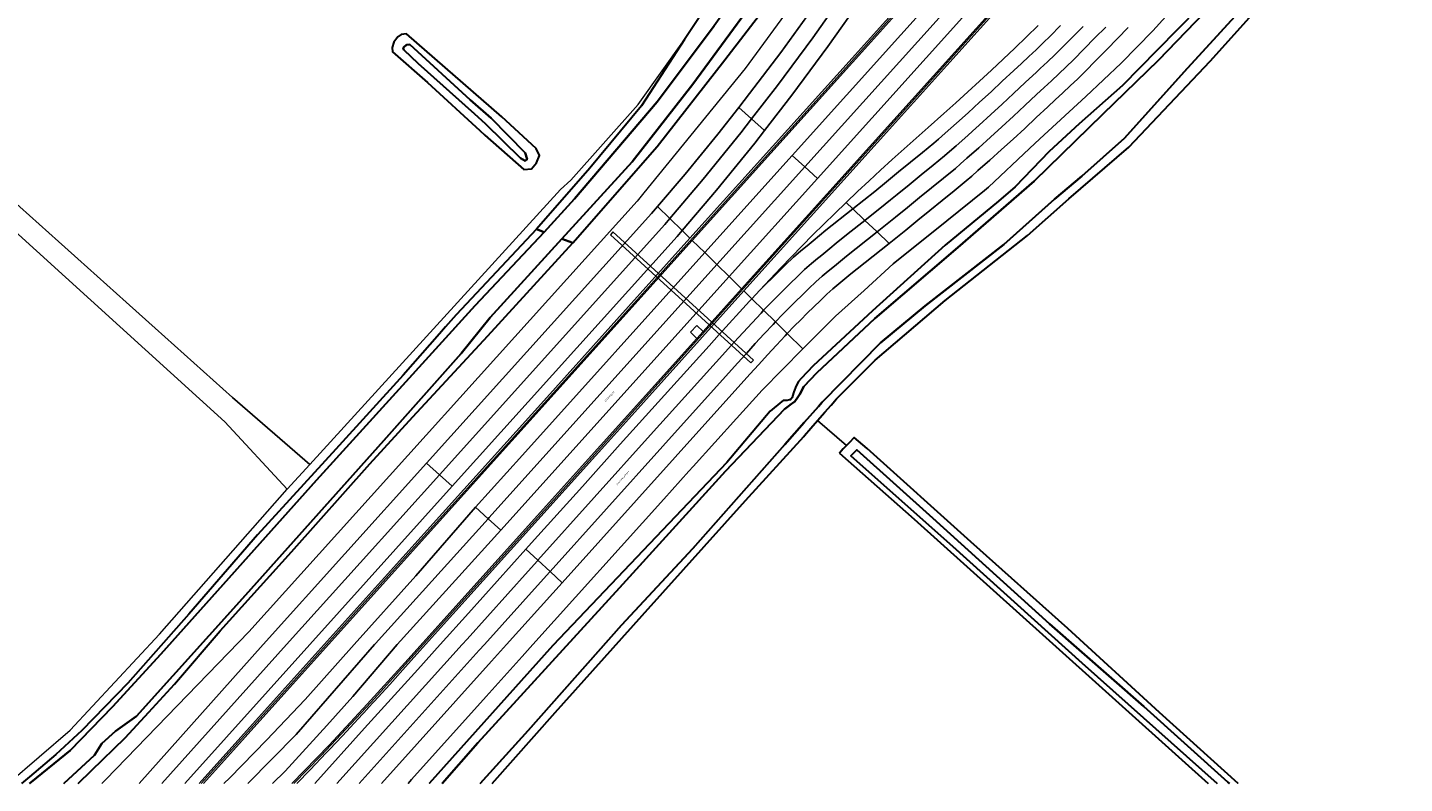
# Model space of a CAD drawing. Extents: x 105780 to 185197, y 477999 to 525027.
# Tile 170 of 256: x 109241 to 109532, y 478000 to 478160. Entities that reach past the tile are written whole.
import ezdxf
from ezdxf.enums import TextEntityAlignment as Align

# ---------------------------------------------------------------- set-up
doc = ezdxf.new("R2010")
doc.units = 0
for name, color, linetype, lineweight in [('B-RO-IE-TERREINAFSCHEIDING_KUNSTMATIG_HEKWERK-G', 252, 'IE-TERREINAFSCHEIDING-KUNSTMATIG', 18), ('B-RO-IE-TERREINAFSCHEIDING_KUNSTMATIG_SCHUTTING-G', 252, 'IE-TERREINAFSCHEIDING-KUNSTMATIG-DICHT', 18), ('B-WE-GW-WATERGANG_SLOOT_INSTEEK-G', 252, 'Continuous', 30), ('B-WE-OG-TERREIN_ONBEGROEID-GV', 252, 'Continuous', 18), ('B1-WE-GR-BOUWLAND-GV', 80, 'Continuous', 13), ('B1-WE-KW-KUNSTWERK_DUIKER-GV', 170, 'Continuous', 18), ('B1-WE-OG-TERREIN_ERF-GV', 252, 'Continuous', 18), ('B1-WE-OG-TOPOGRAFIE-T18', 10, 'Continuous', 18), ('B1-WE-OG-WEG-GV', 7, 'Continuous', 18), ('B1-WE-VH-VERHARDING_ASFALT-GV', 252, 'Continuous', 18), ('B1-WE-VH-VERHARDING_BETON-GV', 252, 'Continuous', 18)]:
    doc.layers.add(name, color=color, linetype=linetype, lineweight=lineweight)
doc.styles.add('NLCS-ISO-M200-T18', font='NLCS-ISO.ttf', dxfattribs={"height": 0.36})
doc.linetypes.add('IE-TERREINAFSCHEIDING-KUNSTMATIG', pattern='A,4,[82,NLCS.SHX,S=0.75,R=90,X=0,Y=0],4,-2', length=10)
doc.linetypes.add('IE-TERREINAFSCHEIDING-KUNSTMATIG-DICHT', pattern='A,8,-1,[82,NLCS.SHX,S=0.75,R=90,X=0,Y=0],-1', length=10)

msp = doc.modelspace()

# ---------------------------------------------------------------- linework, layer by layer
at = {"layer": 'B-RO-IE-TERREINAFSCHEIDING_KUNSTMATIG_HEKWERK-G', "flags": 128}
for points in [[(109277.845, 478000.013), (109295.534, 478019.609), (109316.883, 478043.3), (109339.518, 478068.36), (109362.331, 478093.758), (109387.267, 478121.495), (109409.036, 478145.638), (109430.758, 478169.811), (109443.465, 478183.941)], [(109297.44, 478000.013), (109303.152, 478005.855), (109313.753, 478017.19), (109334.08, 478039.614), (109354.935, 478062.835), (109379.802, 478090.536), (109400.556, 478113.548), (109426.07, 478141.89), (109446.924, 478165.074), (109455.163, 478174.238)]]:
    msp.add_lwpolyline(points, dxfattribs=at)
at = {"layer": 'B-RO-IE-TERREINAFSCHEIDING_KUNSTMATIG_SCHUTTING-G', "flags": 128}
for points in [[(109278.327, 478000.013), (109304.735, 478029.347), (109381.608, 478114.739), (109448.705, 478189.271), (109449.158, 478188.902), (109450.965, 478190.909), (109452.446, 478192.454), (109454.749, 478190.378), (109454.987, 478190.642), (109455.51, 478191.224), (109455.507, 478191.226), (109455.408, 478191.316), (109453.208, 478193.303), (109452.621, 478193.804), (109452.2, 478194.163), (109451.727, 478193.637), (109451.022, 478192.855), (109450.818, 478192.628), (109446.436, 478187.761), (109381.125, 478115.211), (109350.213, 478080.873), (109333.315, 478062.102), (109315.983, 478042.849), (109303.828, 478029.347), (109277.421, 478000.013)], [(109298.033, 478000.013), (109300.858, 478002.908), (109304.281, 478006.468), (109304.942, 478007.165), (109304.992, 478007.218), (109307.678, 478010.052), (109311.049, 478013.661), (109313.005, 478015.785), (109313.099, 478015.888), (109314.394, 478017.294), (109317.712, 478020.951), (109321.004, 478024.633), (109325.246, 478029.347), (109366.909, 478075.651), (109392.489, 478104.08), (109463.529, 478183.032), (109463.988, 478183.542), (109463.007, 478184.453), (109460.719, 478186.519), (109460.199, 478185.942), (109459.964, 478185.681), (109462.371, 478183.514), (109459.241, 478179.927), (109459.447, 478179.727), (109459.602, 478179.577), (109392.038, 478104.521), (109383.93, 478095.514), (109382.576, 478094.022), (109320.888, 478025.476), (109312.957, 478016.742), (109304.89, 478008.133), (109297.041, 478000.013)]]:
    msp.add_lwpolyline(points, dxfattribs=at)
at = {"layer": 'B-WE-GW-WATERGANG_SLOOT_INSTEEK-G', "flags": 128}
for points in [[(109460.4, 478246.56), (109461.21, 478247.46), (109458.565, 478248.945), (109455.255, 478250.802), (109455.714, 478249.382), (109455.664, 478247.583), (109455.052, 478245.965), (109454.205, 478244.343), (109452.202, 478241.822), (109443.846, 478232.853), (109422.53, 478208.299), (109408.152, 478191.005), (109394.021, 478171.139), (109386.243, 478160.088), (109374.189, 478143.994), (109356.748, 478123.523), (109350.303, 478116.471), (109335.745, 478100.954), (109302.209, 478064.072), (109269.353, 478027.336), (109259.097, 478016.194), (109250.155, 478006.982), (109241.936, 478000.275), (109241.612, 478000.013)], [(109248.804, 478000.013), (109255.325, 478005.981), (109256.848, 478008.456), (109259.766, 478011.066), (109264.197, 478014.239), (109287.19, 478039.795), (109316.425, 478072.46), (109332.783, 478090.813), (109338.925, 478098.473), (109354.04, 478115.058), (109368.936, 478131.334), (109381.731, 478147.765), (109400.659, 478173.563), (109402.142, 478176.57), (109419.767, 478196.172), (109420.782, 478197.383), (109436.577, 478216.231), (109452.84, 478235.183), (109457.913, 478241.566), (109459.379, 478245.337), (109460.4, 478246.56)], [(109508.563, 478175.556), (109485.507, 478150.35), (109472.942, 478136.347), (109463.909, 478128.331), (109458.159, 478123.417), (109447.41, 478113.85), (109430.819, 478100.9), (109421.382, 478093.081), (109409.056, 478080.578), (109408.242, 478079.653), (109405.238, 478076.239), (109401.195, 478071.645), (109381.747, 478049.677), (109366.684, 478033.433), (109346.938, 478011.221), (109336.826, 478000.013)], [(109336.826, 478000.013), (109346.938, 478011.221), (109366.684, 478033.433), (109381.747, 478049.677), (109401.195, 478071.645), (109405.238, 478076.239), (109408.242, 478079.653), (109409.056, 478080.578), (109421.382, 478093.081), (109430.819, 478100.9), (109447.41, 478113.85), (109458.159, 478123.417), (109463.909, 478128.331), (109472.942, 478136.347), (109485.507, 478150.35), (109508.563, 478175.556)], [(109339.322, 478000.013), (109352.649, 478015.017), (109371.031, 478035.499), (109392.887, 478059.766), (109405.148, 478073.318), (109405.328, 478073.525), (109406.638, 478075.035), (109408.057, 478076.673), (109409.609, 478078.439), (109410.929, 478079.941), (109412.081, 478081.252), (109420.265, 478089.451), (109435.045, 478102.069), (109452.445, 478115.761), (109461.199, 478123.486), (109473.866, 478134.409), (109491.007, 478152.612), (109512.722, 478176.717)], [(109400.659, 478173.563), (109381.731, 478147.765), (109368.936, 478131.334), (109354.04, 478115.058), (109356.34, 478114.188), (109374.171, 478134.541), (109388.455, 478152.839), (109397.231, 478164.229)], [(109385.851, 478166.097), (109379.943, 478157.202), (109370.904, 478143.13), (109359.981, 478129.966), (109348.684, 478117.082), (109350.303, 478116.471), (109356.748, 478123.523), (109374.189, 478143.994), (109386.243, 478160.088)], [(109488.586, 478163.764), (109479.793, 478154.917), (109472.49, 478147.479), (109463.376, 478139.367), (109457.007, 478133.516), (109449.818, 478126.078), (109446.287, 478123.014), (109435.027, 478113.742), (109419.671, 478099.879), (109407.16, 478088.207), (109404.621, 478085.527), (109404.062, 478084.937), (109403.572, 478083.981), (109403.085, 478082.749), (109403.023, 478082.537), (109402.735, 478081.553), (109402.343, 478081.083), (109402.177, 478081.042), (109401.671, 478080.92), (109400.825, 478080.927), (109400.538, 478080.694), (109398.041, 478078.665), (109388.893, 478067.788), (109352.181, 478029.187), (109326.012, 478000.013)], [(109489.811, 478162.863), (109480.116, 478152.836), (109468.332, 478141.394), (109453.872, 478127.256), (109437.72, 478113.211), (109420.152, 478098.22), (109407.951, 478086.75), (109405.197, 478083.833), (109404.337, 478082.238), (109403.915, 478081.635), (109403.252, 478080.688), (109402.812, 478080.378), (109402.559, 478080.199), (109401.657, 478079.529), (109401.096, 478079.112), (109388.595, 478065.982), (109366.211, 478041.35), (109336.273, 478008.586), (109328.754, 478000.013)], [(109403.915, 478081.635), (109404.337, 478082.238), (109405.197, 478083.833), (109407.951, 478086.75), (109420.152, 478098.22), (109437.72, 478113.211), (109453.872, 478127.256), (109468.332, 478141.394), (109480.116, 478152.836), (109489.811, 478162.863)], [(109241.612, 478000.013), (109241.936, 478000.275), (109250.155, 478006.982), (109259.097, 478016.194), (109269.353, 478027.336), (109302.209, 478064.072), (109335.745, 478100.954), (109350.303, 478116.471), (109348.684, 478117.082), (109331.733, 478099.033), (109329.504, 478096.483), (109328.187, 478094.977), (109320.549, 478086.235), (109306.33, 478070.596), (109289.758, 478052.502), (109275.247, 478035.746), (109262.333, 478021.234), (109252.614, 478011.211), (109247.173, 478006.117), (109241.576, 478001.427), (109239.9, 478000.013)], [(109354.04, 478115.058), (109338.925, 478098.473), (109332.783, 478090.813), (109316.425, 478072.46), (109287.19, 478039.795), (109264.197, 478014.239), (109259.766, 478011.066), (109256.848, 478008.456), (109255.325, 478005.981), (109248.804, 478000.013)], [(109251.835, 478000.013), (109254.65, 478002.751), (109261.794, 478009.634), (109266.801, 478015.103), (109272.234, 478020.956), (109281.89, 478032.245), (109296.908, 478048.955), (109313.475, 478067.555), (109322.591, 478077.44), (109338.412, 478094.595), (109356.34, 478114.188), (109354.04, 478115.058)], [(109328.754, 478000.013), (109336.273, 478008.586), (109366.211, 478041.35), (109388.595, 478065.982), (109401.096, 478079.112), (109401.657, 478079.529), (109402.559, 478080.199), (109402.812, 478080.378), (109403.252, 478080.688), (109403.915, 478081.635)], [(109496.951, 478000.013), (109480.351, 478014.981), (109460.966, 478032.729), (109440.488, 478051.036), (109418.534, 478070.788), (109415.78, 478073.092), (109414.738, 478071.987), (109414.182, 478071.397), (109413.494, 478070.667), (109412.68, 478069.803)], [(109412.68, 478069.803), (109428.483, 478055.832), (109456.295, 478030.825), (109485.018, 478005.031), (109490.598, 478000.013)], [(109463.99, 478025.404), (109436.653, 478050.1), (109415.109, 478069.233), (109416.381, 478070.509), (109432.463, 478056.049), (109457.076, 478033.765), (109476.997, 478016.28), (109494.752, 478000.315), (109495.077, 478000.013)], [(109495.077, 478000.013), (109494.752, 478000.315), (109476.997, 478016.28), (109457.076, 478033.765), (109432.463, 478056.049), (109416.381, 478070.509), (109415.109, 478069.233), (109436.653, 478050.1), (109463.99, 478025.404)], [(109463.99, 478025.404), (109492.497, 478000.013)], [(109492.497, 478000.013), (109463.99, 478025.404)]]:
    msp.add_lwpolyline(points, dxfattribs=at)
for points in [[(109336.7, 478137.939), (109337.768, 478136.956), (109346.056, 478129.714), (109347.642, 478129.823), (109348.682, 478131.136), (109349.338, 478132.668), (109348.627, 478134.145), (109341.384, 478140.866), (109321.211, 478158.349), (109320.097, 478158.207), (109319.383, 478157.761), (109318.531, 478156.618), (109318.205, 478155.46), (109318.295, 478154.581), (109325.636, 478148.113)], [(109337.955, 478139.32), (109335.581, 478141.476), (109323.667, 478152.082), (109320.666, 478154.968), (109320.5, 478155.264), (109320.683, 478155.549), (109321.223, 478156.058), (109321.923, 478156.095), (109334.679, 478144.415), (109339.088, 478140.523), (109346.329, 478133.215), (109346.712, 478131.902), (109346.329, 478131.519), (109345.29, 478132.121)], [(109337.955, 478139.32), (109345.29, 478132.121), (109346.329, 478131.519), (109346.712, 478131.902), (109346.329, 478133.215), (109339.088, 478140.523), (109334.679, 478144.415), (109321.923, 478156.095), (109321.223, 478156.058), (109320.683, 478155.549), (109320.5, 478155.264), (109320.666, 478154.968), (109323.667, 478152.082), (109335.581, 478141.476)]]:
    msp.add_lwpolyline(points, close=True, dxfattribs=at)
at = {"layer": 'B-WE-OG-TERREIN_ONBEGROEID-GV', "flags": 128}
msp.add_lwpolyline([(109047.311, 478293.183), (109046.712, 478288.733), (109051.738, 478286.22), (109282.827, 478076.43), (109295.995, 478062.201), (109300.809, 478067.397), (109284.499, 478081.53), (109196.564, 478160.264), (109083.753, 478263.069), (109053.591, 478290.188), (109049.887, 478292.438)], close=True, dxfattribs=at)
at = {"layer": 'B1-WE-GR-BOUWLAND-GV', "flags": 128}
for points in [[(109196.564, 478160.264), (109284.499, 478081.53), (109300.809, 478067.397), (109353.774, 478125.486), (109355.946, 478127.461), (109370.169, 478143.462), (109379.943, 478157.202), (109385.851, 478166.097), (109411.844, 478200.013), (109441.777, 478234.86), (109451.367, 478245.76), (109452.488, 478247.034), (109452.989, 478249.096), (109452.933, 478250.507), (109451.514, 478251.916), (109430.917, 478272.357), (109424.35, 478279.179), (109420.459, 478284.579), (109396.595, 478306.576), (109374.966, 478325.442)], [(109237.081, 478000.013), (109250.179, 478011.24), (109269.044, 478031.575), (109295.995, 478062.201), (109282.827, 478076.43), (109051.738, 478286.22), (109046.712, 478288.733), (109043.007, 478289.262), (109038.906, 478288.998), (109034.012, 478287.146), (109027.132, 478284.103), (109022.506, 478281.149), (109018.207, 478279.892), (109016.024, 478281.017), (108993.733, 478301.059)], [(109533.464, 478182.48), (109525.602, 478189.168), (109524.326, 478189.3), (109522.852, 478188.427), (109512.722, 478176.717), (109491.007, 478152.612), (109473.866, 478134.409), (109461.199, 478123.486), (109452.445, 478115.761), (109435.045, 478102.069), (109420.265, 478089.451), (109412.081, 478081.252), (109410.929, 478079.941), (109409.609, 478078.439), (109408.057, 478076.673), (109414.182, 478071.397), (109414.738, 478071.987), (109415.78, 478073.092), (109418.534, 478070.788), (109440.488, 478051.036), (109460.966, 478032.729), (109480.351, 478014.981), (109496.951, 478000.013)], [(109490.598, 478000.013), (109485.018, 478005.031), (109456.295, 478030.825), (109428.483, 478055.832), (109412.68, 478069.803), (109413.494, 478070.667), (109414.182, 478071.397), (109408.057, 478076.673), (109406.638, 478075.035), (109405.328, 478073.525), (109405.148, 478073.318), (109392.887, 478059.766), (109371.031, 478035.499), (109352.649, 478015.017), (109339.322, 478000.013)]]:
    msp.add_lwpolyline(points, dxfattribs=at)
msp.add_lwpolyline([(109336.7, 478137.939), (109325.636, 478148.113), (109318.295, 478154.581), (109318.205, 478155.46), (109318.531, 478156.618), (109319.383, 478157.761), (109320.097, 478158.207), (109321.211, 478158.349), (109341.384, 478140.866), (109348.627, 478134.145), (109349.338, 478132.668), (109348.682, 478131.136), (109347.642, 478129.823), (109346.056, 478129.714), (109337.768, 478136.956)], close=True, dxfattribs=at)
at = {"layer": 'B1-WE-KW-KUNSTWERK_DUIKER-GV', "flags": 128}
msp.add_lwpolyline([(109364.813, 478116.547), (109364.31, 478115.922), (109393.983, 478088.855), (109394.559, 478089.415)], close=True, dxfattribs=at)
at = {"layer": 'B1-WE-OG-TERREIN_ERF-GV', "flags": 128}
msp.add_lwpolyline([(109383.93, 478095.514), (109382.543, 478096.769), (109381.236, 478095.337), (109382.574, 478094.024), (109382.576, 478094.022)], close=True, dxfattribs=at)
at = {"layer": 'B1-WE-OG-WEG-GV', "flags": 128}
for points in [[(109379.466, 478116.837), (109381.125, 478115.211), (109446.436, 478187.761), (109450.818, 478192.628), (109451.022, 478192.855), (109451.727, 478193.637), (109444.77, 478199.905), (109440.081, 478194.638), (109432.154, 478185.004), (109429.313, 478181.55), (109418.977, 478168.119), (109418.317, 478167.152), (109417.655, 478166.186), (109410.277, 478155.704), (109402.656, 478145.396), (109396.896, 478137.971), (109394.799, 478135.268), (109386.708, 478125.325)], [(109452.446, 478192.454), (109450.965, 478190.909), (109449.158, 478188.902), (109448.705, 478189.271), (109381.608, 478114.739), (109384.243, 478112.157), (109402.695, 478132.662), (109448.626, 478183.738), (109450.66, 478185.991), (109450.769, 478185.895), (109455.054, 478190.582), (109454.987, 478190.642), (109454.749, 478190.378)], [(109459.602, 478179.577), (109459.447, 478179.727), (109459.241, 478179.927), (109462.371, 478183.514), (109459.964, 478185.681), (109460.199, 478185.942), (109460.162, 478185.976), (109455.911, 478181.176), (109456.022, 478181.071), (109454.007, 478178.828), (109408.062, 478127.83), (109389.401, 478107.105), (109392.038, 478104.521)]]:
    msp.add_lwpolyline(points, close=True, dxfattribs=at)
for points in [[(109463.529, 478183.032), (109392.489, 478104.08), (109394.203, 478102.4), (109395.886, 478104.2), (109398.094, 478106.567), (109400.319, 478108.917), (109402.561, 478111.252), (109404.819, 478113.57), (109407.094, 478115.873), (109409.385, 478118.159), (109411.693, 478120.428), (109414.096, 478122.747), (109416.516, 478125.049), (109418.952, 478127.333), (109421.404, 478129.6), (109423.873, 478131.849), (109426.358, 478134.08), (109431.429, 478138.587), (109434.778, 478141.564), (109437.31, 478143.813), (109439.826, 478146.081), (109442.324, 478148.367), (109444.806, 478150.672), (109447.271, 478152.995), (109449.761, 478155.364), (109452.233, 478157.752), (109454.686, 478160.159)], [(109264.75, 478000.013), (109290.924, 478029.347), (109325.47, 478067.673), (109373.007, 478120.411), (109374.284, 478121.912), (109380.076, 478128.719), (109386.983, 478137.162), (109391.428, 478142.817), (109393.724, 478145.738), (109400.298, 478154.444), (109406.702, 478163.275), (109403.44, 478165.592), (109392.769, 478151.073), (109371.383, 478124.755), (109369.967, 478123.013), (109287.939, 478032.01), (109257.688, 478000.839), (109256.886, 478000.013)], [(109484.394, 478165.066), (109478.921, 478158.966), (109472.224, 478152.184), (109464.756, 478145.129), (109455.055, 478136.185), (109452.86, 478134.162), (109444.223, 478125.986), (109443.378, 478125.305), (109435.365, 478118.85), (109424.025, 478109.769), (109417.954, 478104.181), (109411.886, 478098.701), (109406.455, 478093.333), (109404.983, 478091.84), (109396.368, 478083.106), (109390.951, 478077.107), (109381.781, 478066.953), (109380.894, 478065.971), (109375.6, 478060.086), (109347.945, 478029.348), (109345.705, 478026.858), (109338.058, 478018.358), (109322.305, 478000.82), (109321.58, 478000.013)], [(109326.012, 478000.013), (109352.181, 478029.187), (109388.893, 478067.788), (109398.041, 478078.665), (109400.538, 478080.694), (109400.825, 478080.927), (109401.671, 478080.92), (109402.177, 478081.042), (109402.343, 478081.083), (109402.735, 478081.553), (109403.023, 478082.537), (109403.085, 478082.749), (109403.572, 478083.981), (109404.062, 478084.937), (109404.621, 478085.527), (109407.16, 478088.207), (109419.671, 478099.879), (109435.027, 478113.742), (109446.287, 478123.014), (109449.818, 478126.078), (109457.007, 478133.516), (109463.376, 478139.367), (109472.49, 478147.479), (109479.793, 478154.917), (109488.586, 478163.764)], [(109473.729, 478159.704), (109471.459, 478157.366), (109469.18, 478155.036), (109466.892, 478152.715), (109464.596, 478150.403), (109463.038, 478148.895), (109461.472, 478147.397), (109459.896, 478145.908), (109458.311, 478144.429), (109456.717, 478142.959), (109454.292, 478140.673), (109451.853, 478138.402), (109449.4, 478136.146), (109446.933, 478133.906), (109444.451, 478131.681), (109441.956, 478129.472), (109440.653, 478128.333), (109439.447, 478127.279), (109436.909, 478125.202), (109434.37, 478123.126), (109431.829, 478121.053), (109429.286, 478118.981), (109426.742, 478116.911), (109423.201, 478114.097), (109416.419, 478108.707), (109415.138, 478107.654), (109413.861, 478106.597), (109412.588, 478105.535), (109411.318, 478104.469), (109410.052, 478103.398), (109408.666, 478102.045), (109407.282, 478100.69), (109405.9, 478099.333), (109404.519, 478097.974), (109403.141, 478096.613), (109401.688, 478095.068), (109404.983, 478091.84), (109406.455, 478093.333), (109411.886, 478098.701), (109417.954, 478104.181), (109424.025, 478109.769), (109435.365, 478118.85), (109443.378, 478125.305), (109444.223, 478125.986), (109452.86, 478134.162), (109455.055, 478136.185), (109464.756, 478145.129), (109472.224, 478152.184), (109478.921, 478158.966), (109484.394, 478165.066)], [(109303.828, 478029.347), (109315.983, 478042.849), (109333.315, 478062.102), (109350.213, 478080.873), (109381.125, 478115.211), (109379.466, 478116.837), (109378.388, 478115.573), (109330.882, 478062.783), (109300.792, 478029.347), (109274.425, 478000.013)], [(109282.662, 478000.013), (109283.879, 478001.188), (109291.669, 478009.125), (109299.797, 478017.783), (109310.177, 478029.347), (109323.216, 478043.859), (109335.788, 478058.35), (109345.732, 478069.364), (109384.243, 478112.157), (109381.608, 478114.739), (109304.735, 478029.347), (109278.327, 478000.013)], [(109392.038, 478104.521), (109389.401, 478107.105), (109341.145, 478053.51), (109319.283, 478029.347), (109309.924, 478018.385), (109304.434, 478012.234), (109295.603, 478002.643), (109292.923, 478000.013)], [(109297.041, 478000.013), (109304.89, 478008.133), (109312.957, 478016.742), (109320.888, 478025.476), (109382.576, 478094.022), (109382.574, 478094.024), (109381.236, 478095.337), (109382.543, 478096.769), (109383.93, 478095.514), (109392.038, 478104.521)], [(109301.848, 478000.013), (109312.348, 478011.682), (109323.649, 478024.112), (109328.342, 478029.347), (109334.319, 478036.015), (109346.445, 478049.509), (109347.675, 478050.877), (109358.409, 478062.75), (109366.381, 478071.676), (109377.112, 478083.508), (109385.178, 478092.459), (109387.291, 478094.833), (109389.418, 478097.195), (109391.56, 478099.543), (109393.716, 478101.878), (109394.203, 478102.4), (109392.489, 478104.08), (109366.909, 478075.651), (109325.246, 478029.347), (109321.004, 478024.633), (109317.712, 478020.951), (109314.394, 478017.294), (109313.099, 478015.888), (109313.005, 478015.785), (109311.049, 478013.661), (109307.678, 478010.052), (109304.992, 478007.218), (109304.942, 478007.165), (109304.281, 478006.468), (109300.858, 478002.908), (109298.033, 478000.013)], [(109321.58, 478000.013), (109322.305, 478000.82), (109338.058, 478018.358), (109345.705, 478026.858), (109347.945, 478029.348), (109375.6, 478060.086), (109380.894, 478065.971), (109381.781, 478066.953), (109390.951, 478077.107), (109396.368, 478083.106), (109404.983, 478091.84), (109401.688, 478095.068), (109401.251, 478094.604), (109399.372, 478092.586), (109397.503, 478090.559), (109395.644, 478088.521), (109393.795, 478086.475), (109377.996, 478068.951), (109354.116, 478042.383), (109352.147, 478040.192), (109342.389, 478029.347), (109339.22, 478025.826), (109315.97, 478000.013)], [(109277.421, 478000.013), (109303.828, 478029.347)]]:
    msp.add_lwpolyline(points, dxfattribs=at)
at = {"layer": 'B1-WE-VH-VERHARDING_ASFALT-GV', "flags": 128}
for points in [[(109459.646, 478216.065), (109456.906, 478218.922), (109444.733, 478205.402), (109438.338, 478198.155), (109432.101, 478190.771), (109426.023, 478183.256), (109420.109, 478175.612), (109414.359, 478167.843), (109407.095, 478157.549), (109399.601, 478147.421), (109394.156, 478140.399), (109396.896, 478137.971), (109402.656, 478145.396), (109410.277, 478155.704), (109417.655, 478166.186), (109418.317, 478167.152), (109418.977, 478168.119), (109429.313, 478181.55), (109432.154, 478185.004), (109440.081, 478194.638), (109444.77, 478199.905), (109445.244, 478200.438), (109447.816, 478203.327)], [(109394.156, 478140.399), (109391.428, 478142.817), (109386.983, 478137.162), (109380.076, 478128.719), (109374.284, 478121.912), (109376.876, 478119.373), (109383.94, 478127.684), (109391.881, 478137.465)], [(109396.896, 478137.971), (109394.156, 478140.399), (109391.881, 478137.465), (109383.94, 478127.684), (109376.876, 478119.373), (109379.466, 478116.837), (109386.708, 478125.325), (109394.799, 478135.268)], [(109328.174, 478065.23), (109375.78, 478118.084), (109376.876, 478119.373), (109374.284, 478121.912), (109373.007, 478120.411), (109325.47, 478067.673)], [(109415.514, 478121.4), (109414.096, 478122.747), (109411.693, 478120.428), (109409.385, 478118.159), (109407.094, 478115.873), (109404.819, 478113.57), (109402.561, 478111.252), (109400.319, 478108.917), (109398.094, 478106.567), (109395.886, 478104.2), (109397.147, 478105.451), (109398.538, 478106.82), (109399.931, 478108.188), (109401.326, 478109.553), (109402.986, 478111.173), (109404.552, 478112.498), (109405.849, 478113.588), (109407.151, 478114.673), (109408.456, 478115.753), (109409.818, 478116.873)], [(109330.882, 478062.783), (109378.388, 478115.573), (109379.466, 478116.837), (109376.876, 478119.373), (109375.78, 478118.084), (109328.174, 478065.23)], [(109418.076, 478118.966), (109417.93, 478119.105), (109415.514, 478121.4), (109409.818, 478116.873), (109408.456, 478115.753), (109407.151, 478114.673), (109405.849, 478113.588), (109404.552, 478112.498), (109402.986, 478111.173), (109401.326, 478109.553), (109399.931, 478108.188), (109398.538, 478106.82), (109397.147, 478105.451), (109395.886, 478104.2), (109394.203, 478102.4), (109396.686, 478099.968), (109398.131, 478101.503), (109399.605, 478102.959), (109400.992, 478104.324), (109402.381, 478105.688), (109403.773, 478107.051), (109405.341, 478108.582), (109406.807, 478109.821), (109408.095, 478110.903), (109408.612, 478111.334), (109409.388, 478111.981), (109410.683, 478113.054), (109412.018, 478114.151), (109414.577, 478116.184)], [(109420.639, 478116.531), (109420.566, 478116.601), (109418.076, 478118.966), (109414.577, 478116.184), (109412.018, 478114.151), (109410.683, 478113.054), (109409.388, 478111.981), (109408.612, 478111.334), (109408.095, 478110.903), (109406.807, 478109.821), (109405.341, 478108.582), (109403.773, 478107.051), (109402.381, 478105.688), (109400.992, 478104.324), (109399.605, 478102.959), (109398.131, 478101.503), (109396.686, 478099.968), (109399.187, 478097.518), (109400.636, 478099.058), (109402.062, 478100.466), (109403.446, 478101.829), (109404.832, 478103.189), (109406.219, 478104.548), (109407.697, 478105.99), (109409.063, 478107.145), (109410.342, 478108.219), (109411.624, 478109.289), (109412.911, 478110.354), (109414.219, 478111.429)], [(109423.201, 478114.097), (109420.639, 478116.531), (109414.219, 478111.429), (109412.911, 478110.354), (109411.624, 478109.289), (109410.342, 478108.219), (109409.063, 478107.145), (109407.697, 478105.99), (109406.219, 478104.548), (109404.832, 478103.189), (109403.446, 478101.829), (109402.062, 478100.466), (109400.636, 478099.058), (109399.187, 478097.518), (109401.688, 478095.068), (109403.141, 478096.613), (109404.519, 478097.974), (109405.9, 478099.333), (109407.282, 478100.69), (109408.666, 478102.045), (109410.052, 478103.398), (109411.318, 478104.469), (109412.588, 478105.535), (109413.861, 478106.597), (109415.138, 478107.654), (109416.419, 478108.707)], [(109386.816, 478109.637), (109384.243, 478112.157), (109345.732, 478069.364), (109335.788, 478058.35), (109338.467, 478055.93), (109338.709, 478056.198)], [(109389.401, 478107.105), (109386.816, 478109.637), (109338.709, 478056.198), (109338.467, 478055.93), (109341.145, 478053.51)], [(109396.686, 478099.968), (109394.203, 478102.4), (109393.716, 478101.878), (109391.56, 478099.543), (109389.418, 478097.195), (109387.291, 478094.833), (109385.178, 478092.459), (109377.112, 478083.508), (109366.381, 478071.676), (109358.409, 478062.75), (109347.675, 478050.877), (109346.445, 478049.509), (109348.987, 478047.148), (109372.793, 478073.634), (109388.598, 478091.165), (109390.461, 478093.227), (109392.344, 478095.29), (109394.237, 478097.344), (109396.141, 478099.388)], [(109399.187, 478097.518), (109396.686, 478099.968), (109396.141, 478099.388), (109394.237, 478097.344), (109392.344, 478095.29), (109390.461, 478093.227), (109388.598, 478091.165), (109372.793, 478073.634), (109348.987, 478047.148), (109351.551, 478044.765), (109375.395, 478071.293), (109391.197, 478088.82), (109393.052, 478090.874), (109394.923, 478092.924), (109396.804, 478094.965), (109398.696, 478096.996)], [(109401.688, 478095.068), (109399.187, 478097.518), (109398.696, 478096.996), (109396.804, 478094.965), (109394.923, 478092.924), (109393.052, 478090.874), (109391.197, 478088.82), (109375.395, 478071.293), (109351.551, 478044.765), (109354.116, 478042.383), (109377.996, 478068.951), (109393.795, 478086.475), (109395.644, 478088.521), (109397.503, 478090.559), (109399.372, 478092.586), (109401.251, 478094.604)]]:
    msp.add_lwpolyline(points, close=True, dxfattribs=at)
for points in [[(109406.702, 478163.275), (109400.298, 478154.444), (109393.724, 478145.738), (109391.428, 478142.817), (109394.156, 478140.399), (109399.601, 478147.421), (109407.095, 478157.549), (109414.359, 478167.843)], [(109454.686, 478160.159), (109452.233, 478157.752), (109449.761, 478155.364), (109447.271, 478152.995), (109444.806, 478150.672), (109442.324, 478148.367), (109439.826, 478146.081), (109437.31, 478143.813), (109434.778, 478141.564), (109431.429, 478138.587), (109426.358, 478134.08), (109423.873, 478131.849), (109421.404, 478129.6), (109418.952, 478127.333), (109416.516, 478125.049), (109414.096, 478122.747), (109415.514, 478121.4), (109420.162, 478125.094), (109422.656, 478127.123), (109425.193, 478129.19), (109427.728, 478131.259), (109430.261, 478133.329), (109432.665, 478135.296), (109433.63, 478136.14), (109435.021, 478137.356), (109437.467, 478139.521), (109439.899, 478141.702), (109442.317, 478143.898), (109444.722, 478146.109), (109447.113, 478148.335), (109449.556, 478150.639), (109451.17, 478152.126), (109452.708, 478153.562), (109454.237, 478155.007), (109455.758, 478156.461), (109457.219, 478157.875), (109459.428, 478160.1)], [(109459.428, 478160.1), (109457.219, 478157.875), (109455.758, 478156.461), (109454.237, 478155.007), (109452.708, 478153.562), (109451.17, 478152.126), (109449.556, 478150.639), (109447.113, 478148.335), (109444.722, 478146.109), (109442.317, 478143.898), (109439.899, 478141.702), (109437.467, 478139.521), (109435.021, 478137.356), (109433.63, 478136.14), (109432.665, 478135.296), (109430.261, 478133.329), (109427.728, 478131.259), (109425.193, 478129.19), (109422.656, 478127.123), (109420.162, 478125.094), (109415.514, 478121.4), (109417.93, 478119.105), (109418.076, 478118.966), (109422.355, 478122.366), (109423.484, 478123.285), (109424.866, 478124.409), (109427.405, 478126.478), (109429.942, 478128.548), (109432.477, 478130.62), (109434.925, 478132.624), (109435.971, 478133.538), (109437.332, 478134.728), (109439.795, 478136.908), (109440.802, 478137.811), (109442.244, 478139.103), (109444.678, 478141.314), (109447.099, 478143.54), (109449.506, 478145.781), (109451.943, 478148.079), (109453.55, 478149.56), (109454.26, 478150.223), (109455.104, 478151.011), (109456.649, 478152.47), (109458.185, 478153.939), (109459.678, 478155.384), (109461.322, 478157.041), (109461.916, 478157.639), (109464.186, 478159.941)], [(109464.186, 478159.941), (109461.916, 478157.639), (109461.322, 478157.041), (109459.678, 478155.384), (109458.185, 478153.939), (109456.649, 478152.47), (109455.104, 478151.011), (109454.26, 478150.223), (109453.55, 478149.56), (109451.943, 478148.079), (109449.506, 478145.781), (109447.099, 478143.54), (109444.678, 478141.314), (109442.244, 478139.103), (109440.802, 478137.811), (109439.795, 478136.908), (109437.332, 478134.728), (109435.971, 478133.538), (109434.925, 478132.624), (109432.477, 478130.62), (109429.942, 478128.548), (109427.405, 478126.478), (109424.866, 478124.409), (109423.484, 478123.285), (109422.355, 478122.366), (109418.076, 478118.966), (109420.566, 478116.601), (109420.639, 478116.531), (109424.549, 478119.639), (109427.076, 478121.695), (109429.617, 478123.765), (109432.156, 478125.837), (109434.693, 478127.911), (109437.186, 478129.951), (109438.312, 478130.936), (109439.644, 478132.1), (109442.123, 478134.295), (109444.588, 478136.505), (109447.039, 478138.73), (109449.476, 478140.971), (109451.899, 478143.227), (109454.33, 478145.519), (109455.931, 478146.995), (109457.5, 478148.459), (109459.06, 478149.933), (109460.612, 478151.417), (109462.137, 478152.894), (109464.404, 478155.177), (109466.683, 478157.489), (109468.953, 478159.809)], [(109468.953, 478159.809), (109466.683, 478157.489), (109464.404, 478155.177), (109462.137, 478152.894), (109460.612, 478151.417), (109459.06, 478149.933), (109457.5, 478148.459), (109455.931, 478146.995), (109454.33, 478145.519), (109451.899, 478143.227), (109449.476, 478140.971), (109447.039, 478138.73), (109444.588, 478136.505), (109442.123, 478134.295), (109439.644, 478132.1), (109438.312, 478130.936), (109437.186, 478129.951), (109434.693, 478127.911), (109432.156, 478125.837), (109429.617, 478123.765), (109427.076, 478121.695), (109424.549, 478119.639), (109420.639, 478116.531), (109423.201, 478114.097), (109426.742, 478116.911), (109429.286, 478118.981), (109431.829, 478121.053), (109434.37, 478123.126), (109436.909, 478125.202), (109439.447, 478127.279), (109440.653, 478128.333), (109441.956, 478129.472), (109444.451, 478131.681), (109446.933, 478133.906), (109449.4, 478136.146), (109451.853, 478138.402), (109454.292, 478140.673), (109456.717, 478142.959), (109458.311, 478144.429), (109459.896, 478145.908), (109461.472, 478147.397), (109463.038, 478148.895), (109464.596, 478150.403), (109466.892, 478152.715), (109469.18, 478155.036), (109471.459, 478157.366), (109473.729, 478159.704)], [(109295.853, 478029.347), (109311.439, 478046.651), (109328.174, 478065.23), (109325.47, 478067.673), (109290.924, 478029.347), (109264.75, 478000.013)], [(109274.425, 478000.013), (109300.792, 478029.347), (109330.882, 478062.783), (109328.174, 478065.23), (109311.439, 478046.651), (109295.853, 478029.347), (109269.537, 478000.013)], [(109348.987, 478047.148), (109346.445, 478049.509), (109334.319, 478036.015), (109328.342, 478029.347), (109323.649, 478024.112), (109312.348, 478011.682), (109301.848, 478000.013)], [(109351.551, 478044.765), (109348.987, 478047.148), (109348.91, 478047.062), (109346.942, 478044.873), (109334.018, 478030.51), (109332.971, 478029.347), (109306.549, 478000.013)], [(109306.549, 478000.013), (109332.971, 478029.347), (109334.018, 478030.51), (109346.942, 478044.873), (109348.91, 478047.062), (109348.987, 478047.148)], [(109354.116, 478042.383), (109351.551, 478044.765), (109351.513, 478044.722), (109349.545, 478042.532), (109337.68, 478029.347), (109336.619, 478028.168), (109311.26, 478000.013)], [(109311.26, 478000.013), (109336.619, 478028.168), (109337.68, 478029.347), (109349.545, 478042.532), (109351.513, 478044.722), (109351.551, 478044.765)], [(109315.97, 478000.013), (109339.22, 478025.826), (109342.389, 478029.347), (109352.147, 478040.192), (109354.116, 478042.383)], [(109269.537, 478000.013), (109295.853, 478029.347)]]:
    msp.add_lwpolyline(points, dxfattribs=at)
at = {"layer": 'B1-WE-VH-VERHARDING_BETON-GV', "flags": 128}
for points in [[(109457.609, 478188.278), (109455.054, 478190.582), (109450.769, 478185.895), (109450.66, 478185.991), (109448.626, 478183.738), (109402.695, 478132.662), (109405.373, 478130.251)], [(109454.007, 478178.828), (109456.022, 478181.071), (109455.911, 478181.176), (109460.162, 478185.976), (109457.609, 478188.278), (109405.373, 478130.251), (109408.062, 478127.83)], [(109405.373, 478130.251), (109402.695, 478132.662), (109384.243, 478112.157), (109386.816, 478109.637)], [(109408.062, 478127.83), (109405.373, 478130.251), (109386.816, 478109.637), (109389.401, 478107.105)]]:
    msp.add_lwpolyline(points, close=True, dxfattribs=at)
for points in [[(109287.694, 478000.013), (109297.895, 478010.363), (109314.449, 478029.347), (109314.656, 478029.576), (109338.467, 478055.93), (109335.788, 478058.35), (109323.216, 478043.859), (109310.177, 478029.347), (109299.797, 478017.783), (109291.669, 478009.125), (109283.879, 478001.188), (109282.662, 478000.013)], [(109292.923, 478000.013), (109295.603, 478002.643), (109304.434, 478012.234), (109309.924, 478018.385), (109319.283, 478029.347), (109341.145, 478053.51), (109338.467, 478055.93), (109314.656, 478029.576), (109314.449, 478029.347), (109297.895, 478010.363), (109287.694, 478000.013)]]:
    msp.add_lwpolyline(points, dxfattribs=at)

# ---------------------------------------------------------------- texts
at = {"layer": 'B1-WE-OG-TOPOGRAFIE-T18', "style": 'NLCS-ISO-M200-T18'}
for s, rotation, p in [('Zuidtangent', 48, (109364.151, 478081.761)), ('Hoofddorpdreef', 48.1, (109366.939, 478064.502))]:
    msp.add_text(s, height=0.36, rotation=rotation, dxfattribs=at).set_placement(p, align=Align.MIDDLE)

doc.saveas('drawing.dxf')
